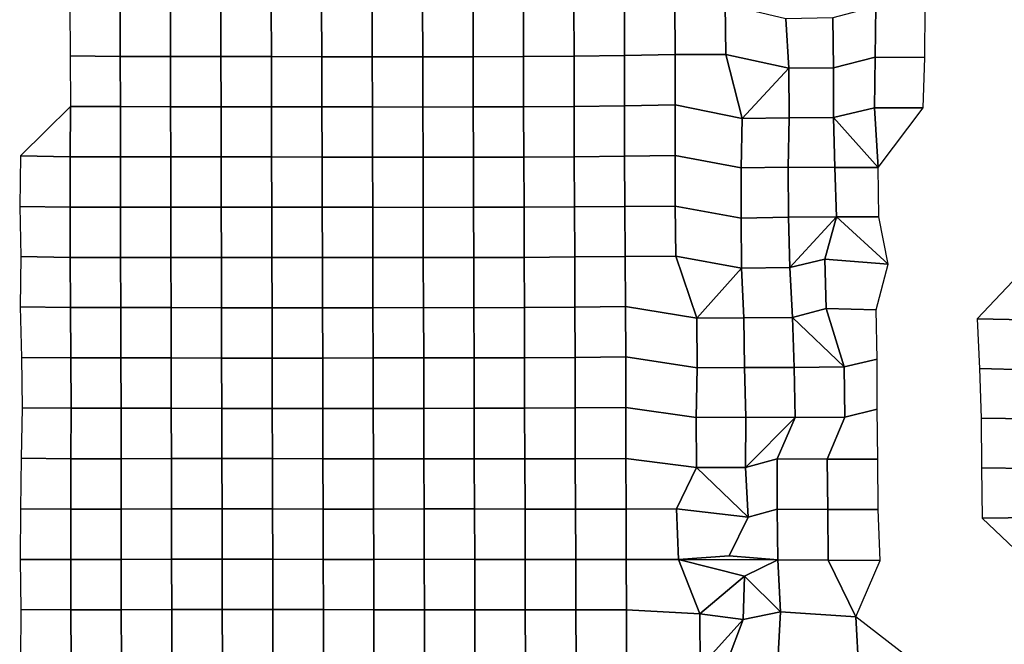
# Model space of a CAD drawing. Extents: x -2.4 to 84.8, y -2.1 to 56.9.
# Tile 4 of 14: x 14.7 to 32.3, y 18.1 to 29.3. Entities that reach past the tile are written whole.
import ezdxf

# ---------------------------------------------------------------- set-up
doc = ezdxf.new("R2010")
doc.units = 0

msp = doc.modelspace()

# ---------------------------------------------------------------- linework, layer by layer
at = {"layer": 'camera'}
for points in [[(15.5594, 29.5027, -874.1102), (15.5678, 28.6069, -874.2607), (16.4611, 28.5996, -874.0858), (16.4564, 29.4945, -873.9006)], [(16.4564, 29.4945, -873.9006), (16.4611, 28.5996, -874.0858), (17.3601, 28.5993, -874.0774), (17.3572, 29.4956, -873.9268)], [(17.3572, 29.4956, -873.9268), (17.3601, 28.5993, -874.0774), (18.2612, 28.598, -874.06), (18.2583, 29.4944, -873.9164)], [(18.2583, 29.4944, -873.9164), (18.2612, 28.598, -874.06), (19.1626, 28.5965, -874.0482), (19.1595, 29.4929, -873.9015)], [(19.1595, 29.4929, -873.9015), (19.1626, 28.5965, -874.0482), (20.064, 28.5938, -874.0258), (20.061, 29.4911, -873.8865)], [(20.061, 29.4911, -873.8865), (20.064, 28.5938, -874.0258), (20.9656, 28.5922, -874.0047), (20.9611, 29.4882, -873.8053)], [(20.9611, 29.4882, -873.8053), (20.9656, 28.5922, -874.0047), (21.8669, 28.5929, -873.9858), (21.8649, 29.4915, -873.8892)], [(21.8649, 29.4915, -873.8892), (21.8669, 28.5929, -873.9858), (22.7688, 28.5939, -873.9868), (22.7673, 29.4931, -873.916)], [(22.7673, 29.4931, -873.916), (22.7688, 28.5939, -873.9868), (23.6701, 28.597, -874.0196), (23.6689, 29.4943, -873.9339)], [(23.6689, 29.4943, -873.9339), (23.6701, 28.597, -874.0196), (24.572, 28.6017, -874.0539), (24.5709, 29.4992, -873.9678)], [(24.5709, 29.4992, -873.9678), (24.572, 28.6017, -874.0539), (25.4765, 28.6162, -874.1643), (25.4724, 29.5091, -873.9937)], [(25.4724, 29.5091, -873.9937), (25.4765, 28.6162, -874.1643), (26.383, 28.6325, -874.2815), (26.3748, 29.5201, -874.0455)], [(26.3748, 29.5201, -874.0455), (26.383, 28.6325, -874.2815), (27.2839, 28.6356, -874.2366), (27.2765, 29.5248, -874.1007)], [(27.2765, 29.5248, -874.1007), (27.2839, 28.6356, -874.2366), (28.4148, 28.387, -874.2847), (28.3592, 29.2679, -874.0822)], [(29.2002, 29.2874, -873.8791), (29.2119, 28.3951, -873.9176), (29.9564, 28.5861, -873.6497), (29.966, 29.4886, -873.6643)], [(29.966, 29.4886, -873.6643), (29.9564, 28.5861, -873.6497), (30.8431, 28.5821, -873.4147), (30.8517, 29.4728, -873.4345)], [(28.3592, 29.2679, -874.0822), (28.4148, 28.387, -874.2847), (29.2119, 28.3951, -873.9176), (29.2002, 29.2874, -873.8791)], [(15.5678, 28.6069, -874.2607), (15.5709, 27.7052, -874.2947), (16.4639, 27.7019, -874.2129), (16.4611, 28.5996, -874.0858)], [(16.4611, 28.5996, -874.0858), (16.4639, 27.7019, -874.2129), (17.3609, 27.6993, -874.1291), (17.3601, 28.5993, -874.0774)], [(17.3601, 28.5993, -874.0774), (17.3609, 27.6993, -874.1291), (18.2623, 27.6987, -874.1224), (18.2612, 28.598, -874.06)], [(18.2612, 28.598, -874.06), (18.2623, 27.6987, -874.1224), (19.1647, 27.6991, -874.1469), (19.1626, 28.5965, -874.0482)], [(19.1626, 28.5965, -874.0482), (19.1647, 27.6991, -874.1469), (20.0665, 27.6963, -874.1355), (20.064, 28.5938, -874.0258)], [(20.064, 28.5938, -874.0258), (20.0665, 27.6963, -874.1355), (20.9677, 27.6946, -874.108), (20.9656, 28.5922, -874.0047)], [(20.9656, 28.5922, -874.0047), (20.9677, 27.6946, -874.108), (21.8679, 27.6929, -874.0473), (21.8669, 28.5929, -873.9858)], [(21.8669, 28.5929, -873.9858), (21.8679, 27.6929, -874.0473), (22.7694, 27.6948, -874.0437), (22.7688, 28.5939, -873.9868)], [(22.7688, 28.5939, -873.9868), (22.7694, 27.6948, -874.0437), (23.6708, 27.699, -874.0826), (23.6701, 28.597, -874.0196)], [(23.6701, 28.597, -874.0196), (23.6708, 27.699, -874.0826), (24.5727, 27.7053, -874.1753), (24.572, 28.6017, -874.0539)], [(24.572, 28.6017, -874.0539), (24.5727, 27.7053, -874.1753), (25.4758, 27.7174, -874.2837), (25.4765, 28.6162, -874.1643)], [(25.4765, 28.6162, -874.1643), (25.4758, 27.7174, -874.2837), (26.3821, 27.7302, -874.3618), (26.383, 28.6325, -874.2815)], [(26.383, 28.6325, -874.2815), (26.3821, 27.7302, -874.3618), (27.5758, 27.4906, -874.502), (27.2839, 28.6356, -874.2366)], [(27.2839, 28.6356, -874.2366), (27.5758, 27.4906, -874.502), (28.4148, 28.387, -874.2847)], [(29.2119, 28.3951, -873.9176), (29.2104, 27.5037, -873.8994), (29.9411, 27.6778, -873.6232), (29.9564, 28.5861, -873.6497)], [(29.9564, 28.5861, -873.6497), (29.9411, 27.6778, -873.6232), (30.8115, 27.6792, -873.3191), (30.8431, 28.5821, -873.4147)], [(27.5758, 27.4906, -874.502), (28.4198, 27.5026, -874.3235), (28.4148, 28.387, -874.2847)], [(28.4148, 28.387, -874.2847), (28.4198, 27.5026, -874.3235), (29.2104, 27.5037, -873.8994), (29.2119, 28.3951, -873.9176)], [(14.6766, 26.8179, -874.8348), (15.5645, 26.8038, -874.3394), (15.5709, 27.7052, -874.2947)], [(15.5709, 27.7052, -874.2947), (15.5645, 26.8038, -874.3394), (16.4646, 26.8027, -874.2914), (16.4639, 27.7019, -874.2129)], [(16.4639, 27.7019, -874.2129), (16.4646, 26.8027, -874.2914), (17.3641, 26.8029, -874.2895), (17.3609, 27.6993, -874.1291)], [(17.3609, 27.6993, -874.1291), (17.3641, 26.8029, -874.2895), (18.2644, 26.8007, -874.2273), (18.2623, 27.6987, -874.1224)], [(18.2623, 27.6987, -874.1224), (18.2644, 26.8007, -874.2273), (19.166, 26.8005, -874.2233), (19.1647, 27.6991, -874.1469)], [(19.1647, 27.6991, -874.1469), (19.166, 26.8005, -874.2233), (20.068, 26.7983, -874.2132), (20.0665, 27.6963, -874.1355)], [(20.0665, 27.6963, -874.1355), (20.068, 26.7983, -874.2132), (20.9708, 26.7986, -874.2459), (20.9677, 27.6946, -874.108)], [(20.9677, 27.6946, -874.108), (20.9708, 26.7986, -874.2459), (21.8728, 26.7975, -874.2414), (21.8679, 27.6929, -874.0473)], [(21.8679, 27.6929, -874.0473), (21.8728, 26.7975, -874.2414), (22.7722, 26.7961, -874.1553), (22.7694, 27.6948, -874.0437)], [(22.7694, 27.6948, -874.0437), (22.7722, 26.7961, -874.1553), (23.6735, 26.7995, -874.1835), (23.6708, 27.699, -874.0826)], [(23.6708, 27.699, -874.0826), (23.6735, 26.7995, -874.1835), (24.5751, 26.8053, -874.2385), (24.5727, 27.7053, -874.1753)], [(24.5727, 27.7053, -874.1753), (24.5751, 26.8053, -874.2385), (25.4771, 26.8171, -874.3934), (25.4758, 27.7174, -874.2837)], [(25.4758, 27.7174, -874.2837), (25.4771, 26.8171, -874.3934), (26.3815, 26.8263, -874.4857), (26.3821, 27.7302, -874.3618)], [(26.3821, 27.7302, -874.3618), (26.3815, 26.8263, -874.4857), (27.5599, 26.6045, -874.4749), (27.5758, 27.4906, -874.502)], [(29.2104, 27.5037, -873.8994), (30.0106, 26.6115, -873.2962), (29.9411, 27.6778, -873.6232)], [(29.9411, 27.6778, -873.6232), (30.0106, 26.6115, -873.2962), (30.8115, 27.6792, -873.3191)], [(27.5758, 27.4906, -874.502), (27.5599, 26.6045, -874.4749), (28.3981, 26.6161, -874.2633), (28.4198, 27.5026, -874.3235)], [(28.4198, 27.5026, -874.3235), (28.3981, 26.6161, -874.2633), (29.2344, 26.6149, -873.9162), (29.2104, 27.5037, -873.8994)], [(29.2104, 27.5037, -873.8994), (29.2344, 26.6149, -873.9162), (30.0106, 26.6115, -873.2962)], [(14.6766, 26.8179, -874.8348), (14.6631, 25.9143, -874.8475), (15.5672, 25.9049, -874.4339), (15.5645, 26.8038, -874.3394)], [(15.5645, 26.8038, -874.3394), (15.5672, 25.9049, -874.4339), (16.4657, 25.9032, -874.3682), (16.4646, 26.8027, -874.2914)], [(16.4646, 26.8027, -874.2914), (16.4657, 25.9032, -874.3682), (17.3655, 25.9039, -874.3758), (17.3641, 26.8029, -874.2895)], [(17.3641, 26.8029, -874.2895), (17.3655, 25.9039, -874.3758), (18.2665, 25.9026, -874.3373), (18.2644, 26.8007, -874.2273)], [(18.2644, 26.8007, -874.2273), (18.2665, 25.9026, -874.3373), (19.1686, 25.9032, -874.35), (19.166, 26.8005, -874.2233)], [(19.166, 26.8005, -874.2233), (19.1686, 25.9032, -874.35), (20.0707, 25.9014, -874.3365), (20.068, 26.7983, -874.2132)], [(20.068, 26.7983, -874.2132), (20.0707, 25.9014, -874.3365), (20.9737, 25.902, -874.3719), (20.9708, 26.7986, -874.2459)], [(20.9708, 26.7986, -874.2459), (20.9737, 25.902, -874.3719), (21.8759, 25.8994, -874.3534), (21.8728, 26.7975, -874.2414)], [(21.8728, 26.7975, -874.2414), (21.8759, 25.8994, -874.3534), (22.7779, 25.8997, -874.3599), (22.7722, 26.7961, -874.1553)], [(22.7722, 26.7961, -874.1553), (22.7779, 25.8997, -874.3599), (23.6792, 25.9007, -874.3526), (23.6735, 26.7995, -874.1835)], [(23.6735, 26.7995, -874.1835), (23.6792, 25.9007, -874.3526), (24.5818, 25.9088, -874.4186), (24.5751, 26.8053, -874.2385)], [(24.5751, 26.8053, -874.2385), (24.5818, 25.9088, -874.4186), (25.4789, 25.9138, -874.4054), (25.4771, 26.8171, -874.3934)], [(25.4771, 26.8171, -874.3934), (25.4789, 25.9138, -874.4054), (26.3817, 25.9194, -874.4971), (26.3815, 26.8263, -874.4857)], [(26.3815, 26.8263, -874.4857), (26.3817, 25.9194, -874.4971), (27.5624, 25.7072, -874.5017), (27.5599, 26.6045, -874.4749)], [(27.5599, 26.6045, -874.4749), (27.5624, 25.7072, -874.5017), (28.4082, 25.7215, -874.2922), (28.3981, 26.6161, -874.2633)], [(28.3981, 26.6161, -874.2633), (28.4082, 25.7215, -874.2922), (29.2652, 25.7298, -873.9594), (29.2344, 26.6149, -873.9162)], [(29.2344, 26.6149, -873.9162), (29.2652, 25.7298, -873.9594), (30.0197, 25.7302, -873.3432), (30.0106, 26.6115, -873.2962)], [(14.6631, 25.9143, -874.8475), (14.6863, 25.0222, -875.0718), (15.5668, 25.0045, -874.5097), (15.5672, 25.9049, -874.4339)], [(15.5672, 25.9049, -874.4339), (15.5668, 25.0045, -874.5097), (16.4667, 25.0036, -874.467), (16.4657, 25.9032, -874.3682)], [(16.4657, 25.9032, -874.3682), (16.4667, 25.0036, -874.467), (17.3673, 25.004, -874.469), (17.3655, 25.9039, -874.3758)], [(17.3655, 25.9039, -874.3758), (17.3673, 25.004, -874.469), (18.269, 25.0038, -874.4593), (18.2665, 25.9026, -874.3373)], [(18.2665, 25.9026, -874.3373), (18.269, 25.0038, -874.4593), (19.1716, 25.0042, -874.4852), (19.1686, 25.9032, -874.35)], [(19.1686, 25.9032, -874.35), (19.1716, 25.0042, -874.4852), (20.0734, 25.0037, -874.4646), (20.0707, 25.9014, -874.3365)], [(20.0707, 25.9014, -874.3365), (20.0734, 25.0037, -874.4646), (20.9756, 25.0035, -874.4626), (20.9737, 25.902, -874.3719)], [(20.9737, 25.902, -874.3719), (20.9756, 25.0035, -874.4626), (21.8778, 25.0027, -874.4443), (21.8759, 25.8994, -874.3534)], [(21.8759, 25.8994, -874.3534), (21.8778, 25.0027, -874.4443), (22.7809, 25.0022, -874.4741), (22.7779, 25.8997, -874.3599)], [(22.7779, 25.8997, -874.3599), (22.7809, 25.0022, -874.4741), (23.6837, 25.0026, -874.4981), (23.6792, 25.9007, -874.3526)], [(23.6792, 25.9007, -874.3526), (23.6837, 25.0026, -874.4981), (24.5885, 25.0117, -874.5369), (24.5818, 25.9088, -874.4186)], [(24.5818, 25.9088, -874.4186), (24.5885, 25.0117, -874.5369), (25.4891, 25.0203, -874.5451), (25.4789, 25.9138, -874.4054)], [(25.4789, 25.9138, -874.4054), (25.4891, 25.0203, -874.5451), (26.3905, 25.026, -874.6004), (26.3817, 25.9194, -874.4971)], [(26.3817, 25.9194, -874.4971), (26.3905, 25.026, -874.6004), (27.566, 24.8112, -874.5165), (27.5624, 25.7072, -874.5017)], [(27.5624, 25.7072, -874.5017), (27.566, 24.8112, -874.5165), (28.4271, 24.8229, -874.3429), (28.4082, 25.7215, -874.2922)], [(28.4082, 25.7215, -874.2922), (28.4271, 24.8229, -874.3429), (29.2652, 25.7298, -873.9594)], [(28.4271, 24.8229, -874.3429), (29.0531, 24.9729, -874.2156), (29.2652, 25.7298, -873.9594)], [(29.0531, 24.9729, -874.2156), (30.1895, 24.8805, -873.7184), (29.2652, 25.7298, -873.9594)], [(29.2652, 25.7298, -873.9594), (30.1895, 24.8805, -873.7184), (30.0197, 25.7302, -873.3432)], [(14.6863, 25.0222, -875.0718), (14.6739, 24.118, -875.1388), (15.5741, 24.1076, -874.7078), (15.5668, 25.0045, -874.5097)], [(15.5668, 25.0045, -874.5097), (15.5741, 24.1076, -874.7078), (16.4704, 24.1054, -874.6218), (16.4667, 25.0036, -874.467)], [(16.4667, 25.0036, -874.467), (16.4704, 24.1054, -874.6218), (17.3702, 24.1054, -874.6199), (17.3673, 25.004, -874.469)], [(17.3673, 25.004, -874.469), (17.3702, 24.1054, -874.6199), (18.2723, 24.105, -874.6161), (18.269, 25.0038, -874.4593)], [(18.269, 25.0038, -874.4593), (18.2723, 24.105, -874.6161), (19.1742, 24.1038, -874.5923), (19.1716, 25.0042, -874.4852)], [(19.1716, 25.0042, -874.4852), (19.1742, 24.1038, -874.5923), (20.0771, 24.1049, -874.6158), (20.0734, 25.0037, -874.4646)], [(20.0734, 25.0037, -874.4646), (20.0771, 24.1049, -874.6158), (20.9782, 24.1035, -874.5618), (20.9756, 25.0035, -874.4626)], [(20.9756, 25.0035, -874.4626), (20.9782, 24.1035, -874.5618), (21.8818, 24.106, -874.6153), (21.8778, 25.0027, -874.4443)], [(21.8778, 25.0027, -874.4443), (21.8818, 24.106, -874.6153), (22.7829, 24.1043, -874.5685), (22.7809, 25.0022, -874.4741)], [(22.7809, 25.0022, -874.4741), (22.7829, 24.1043, -874.5685), (23.685, 24.1056, -874.5988), (23.6837, 25.0026, -874.4981)], [(23.6837, 25.0026, -874.4981), (23.685, 24.1056, -874.5988), (24.5892, 24.1155, -874.6512), (24.5885, 25.0117, -874.5369)], [(24.5885, 25.0117, -874.5369), (24.5892, 24.1155, -874.6512), (25.4941, 24.1267, -874.7162), (25.4891, 25.0203, -874.5451)], [(25.4891, 25.0203, -874.5451), (25.4941, 24.1267, -874.7162), (26.7657, 23.9178, -874.8744), (26.3905, 25.026, -874.6004)], [(26.3905, 25.026, -874.6004), (26.7657, 23.9178, -874.8744), (27.566, 24.8112, -874.5165)], [(27.566, 24.8112, -874.5165), (27.61, 23.9224, -874.6597), (28.4768, 23.929, -874.4919), (28.4271, 24.8229, -874.3429)], [(28.4271, 24.8229, -874.3429), (28.4768, 23.929, -874.4919), (29.0794, 24.0895, -874.248), (29.0531, 24.9729, -874.2156)], [(29.0531, 24.9729, -874.2156), (29.0794, 24.0895, -874.248), (29.9742, 24.0676, -874.0133), (30.1895, 24.8805, -873.7184)], [(26.7657, 23.9178, -874.8744), (27.61, 23.9224, -874.6597), (27.566, 24.8112, -874.5165)], [(31.7812, 23.9047, -867.5397), (32.6388, 23.888, -867.2084), (32.6266, 24.798, -867.295)], [(14.6739, 24.118, -875.1388), (14.6954, 23.2131, -875.1481), (15.5774, 23.2068, -874.7753), (15.5741, 24.1076, -874.7078)], [(23.685, 24.1056, -874.5988), (23.6861, 23.2076, -874.6896), (24.5905, 23.2161, -874.776), (24.5892, 24.1155, -874.6512)], [(24.5892, 24.1155, -874.6512), (24.5905, 23.2161, -874.776), (25.497, 23.2259, -874.846), (25.4941, 24.1267, -874.7162)], [(25.4941, 24.1267, -874.7162), (25.497, 23.2259, -874.846), (26.7713, 23.0322, -874.9115), (26.7657, 23.9178, -874.8744)], [(15.5741, 24.1076, -874.7078), (15.5774, 23.2068, -874.7753), (16.472, 23.2057, -874.7036), (16.4704, 24.1054, -874.6218)], [(16.4704, 24.1054, -874.6218), (16.472, 23.2057, -874.7036), (17.3716, 23.2058, -874.6993), (17.3702, 24.1054, -874.6199)], [(17.3702, 24.1054, -874.6199), (17.3716, 23.2058, -874.6993), (18.2735, 23.2046, -874.6769), (18.2723, 24.105, -874.6161)], [(18.2723, 24.105, -874.6161), (18.2735, 23.2046, -874.6769), (19.1764, 23.2039, -874.6956), (19.1742, 24.1038, -874.5923)], [(19.1742, 24.1038, -874.5923), (19.1764, 23.2039, -874.6956), (20.0801, 23.2051, -874.7412), (20.0771, 24.1049, -874.6158)], [(20.0771, 24.1049, -874.6158), (20.0801, 23.2051, -874.7412), (20.9826, 23.2054, -874.7489), (20.9782, 24.1035, -874.5618)], [(20.9782, 24.1035, -874.5618), (20.9826, 23.2054, -874.7489), (21.8844, 23.2066, -874.7294), (21.8818, 24.106, -874.6153)], [(21.8818, 24.106, -874.6153), (21.8844, 23.2066, -874.7294), (22.7858, 23.2071, -874.7165), (22.7829, 24.1043, -874.5685)], [(22.7829, 24.1043, -874.5685), (22.7858, 23.2071, -874.7165), (23.6861, 23.2076, -874.6896), (23.685, 24.1056, -874.5988)], [(28.4768, 23.929, -874.4919), (29.3992, 23.0483, -874.4195), (29.0794, 24.0895, -874.248)], [(29.0794, 24.0895, -874.248), (29.3992, 23.0483, -874.4195), (29.9897, 23.1834, -874.2076), (29.9742, 24.0676, -874.0133)], [(26.7657, 23.9178, -874.8744), (26.7713, 23.0322, -874.9115), (27.6192, 23.0344, -874.6962), (27.61, 23.9224, -874.6597)], [(27.61, 23.9224, -874.6597), (27.6192, 23.0344, -874.6962), (28.5087, 23.0337, -874.5843), (28.4768, 23.929, -874.4919)], [(28.4768, 23.929, -874.4919), (28.5087, 23.0337, -874.5843), (29.3992, 23.0483, -874.4195)], [(31.7812, 23.9047, -867.5397), (31.8173, 23.0177, -867.6426), (32.6851, 22.9951, -867.2783), (32.6388, 23.888, -867.2084)], [(14.6954, 23.2131, -875.1481), (14.7067, 22.3149, -875.2105), (15.5806, 22.3061, -874.8283), (15.5774, 23.2068, -874.7753)], [(15.5774, 23.2068, -874.7753), (15.5806, 22.3061, -874.8283), (16.4742, 22.3057, -874.7949), (16.472, 23.2057, -874.7036)], [(16.472, 23.2057, -874.7036), (16.4742, 22.3057, -874.7949), (17.3733, 22.3054, -874.7876), (17.3716, 23.2058, -874.6993)], [(17.3716, 23.2058, -874.6993), (17.3733, 22.3054, -874.7876), (18.2746, 22.3032, -874.7326), (18.2735, 23.2046, -874.6769)], [(18.2735, 23.2046, -874.6769), (18.2746, 22.3032, -874.7326), (19.1789, 22.3045, -874.814), (19.1764, 23.2039, -874.6956)], [(19.1764, 23.2039, -874.6956), (19.1789, 22.3045, -874.814), (20.0811, 22.3024, -874.7816), (20.0801, 23.2051, -874.7412)], [(20.0801, 23.2051, -874.7412), (20.0811, 22.3024, -874.7816), (20.9834, 22.3025, -874.782), (20.9826, 23.2054, -874.7489)], [(20.9826, 23.2054, -874.7489), (20.9834, 22.3025, -874.782), (21.886, 22.3045, -874.7823), (21.8844, 23.2066, -874.7294)], [(21.8844, 23.2066, -874.7294), (21.886, 22.3045, -874.7823), (22.7867, 22.3068, -874.7611), (22.7858, 23.2071, -874.7165)], [(22.7858, 23.2071, -874.7165), (22.7867, 22.3068, -874.7611), (23.6885, 22.3088, -874.7816), (23.6861, 23.2076, -874.6896)], [(23.6861, 23.2076, -874.6896), (23.6885, 22.3088, -874.7816), (24.5899, 22.3122, -874.8322), (24.5905, 23.2161, -874.776)], [(24.5905, 23.2161, -874.776), (24.5899, 22.3122, -874.8322), (25.4968, 22.3172, -874.9408), (25.497, 23.2259, -874.846)], [(25.497, 23.2259, -874.846), (25.4968, 22.3172, -874.9408), (26.7542, 22.1435, -874.8956), (26.7713, 23.0322, -874.9115)], [(29.3992, 23.0483, -874.4195), (29.4102, 22.1498, -874.4671), (29.9923, 22.2891, -874.3694), (29.9897, 23.1834, -874.2076)], [(26.7713, 23.0322, -874.9115), (26.7542, 22.1435, -874.8956), (27.6439, 22.1446, -874.7884), (27.6192, 23.0344, -874.6962)], [(27.6192, 23.0344, -874.6962), (27.6439, 22.1446, -874.7884), (28.5271, 22.1428, -874.6368), (28.5087, 23.0337, -874.5843)], [(28.5087, 23.0337, -874.5843), (28.5271, 22.1428, -874.6368), (29.4102, 22.1498, -874.4671), (29.3992, 23.0483, -874.4195)], [(31.8173, 23.0177, -867.6426), (31.8528, 22.1273, -867.7446), (32.7181, 22.1163, -867.3754), (32.6851, 22.9951, -867.2783)], [(14.7067, 22.3149, -875.2105), (14.6917, 21.4142, -875.211), (15.5788, 21.4047, -874.9003), (15.5806, 22.3061, -874.8283)], [(15.5806, 22.3061, -874.8283), (15.5788, 21.4047, -874.9003), (16.4751, 21.4043, -874.8852), (16.4742, 22.3057, -874.7949)], [(16.4742, 22.3057, -874.7949), (16.4751, 21.4043, -874.8852), (17.3761, 21.4054, -874.9276), (17.3733, 22.3054, -874.7876)], [(17.3733, 22.3054, -874.7876), (17.3761, 21.4054, -874.9276), (18.279, 21.4063, -874.9508), (18.2746, 22.3032, -874.7326)], [(18.2746, 22.3032, -874.7326), (18.279, 21.4063, -874.9508), (19.1814, 21.4052, -874.9436), (19.1789, 22.3045, -874.814)], [(19.1789, 22.3045, -874.814), (19.1814, 21.4052, -874.9436), (20.0822, 21.4009, -874.8488), (20.0811, 22.3024, -874.7816)], [(20.0811, 22.3024, -874.7816), (20.0822, 21.4009, -874.8488), (20.9847, 21.4014, -874.8504), (20.9834, 22.3025, -874.782)], [(20.9834, 22.3025, -874.782), (20.9847, 21.4014, -874.8504), (21.8879, 21.4043, -874.8709), (21.886, 22.3045, -874.7823)], [(21.886, 22.3045, -874.7823), (21.8879, 21.4043, -874.8709), (22.788, 21.4036, -874.7878), (22.7867, 22.3068, -874.7611)], [(22.7867, 22.3068, -874.7611), (22.788, 21.4036, -874.7878), (23.6905, 21.4024, -874.8036), (23.6885, 22.3088, -874.7816)], [(23.6885, 22.3088, -874.7816), (23.6905, 21.4024, -874.8036), (24.5934, 21.4039, -874.8593), (24.5899, 22.3122, -874.8322)], [(24.5899, 22.3122, -874.8322), (24.5934, 21.4039, -874.8593), (25.498, 21.4065, -874.9213), (25.4968, 22.3172, -874.9408)], [(25.4968, 22.3172, -874.9408), (25.498, 21.4065, -874.9213), (26.7596, 21.2481, -874.9355), (26.7542, 22.1435, -874.8956)], [(29.4102, 22.1498, -874.4671), (29.0992, 21.3975, -874.5758), (30.0015, 21.3955, -874.5673), (29.9923, 22.2891, -874.3694)], [(26.7542, 22.1435, -874.8956), (26.7596, 21.2481, -874.9355), (27.6396, 21.2499, -874.788), (27.6439, 22.1446, -874.7884)], [(27.6439, 22.1446, -874.7884), (27.6396, 21.2499, -874.788), (28.5271, 22.1428, -874.6368)], [(27.6396, 21.2499, -874.788), (28.2047, 21.4044, -874.8055), (28.5271, 22.1428, -874.6368)], [(28.5271, 22.1428, -874.6368), (28.2047, 21.4044, -874.8055), (29.0992, 21.3975, -874.5758), (29.4102, 22.1498, -874.4671)], [(31.8528, 22.1273, -867.7446), (31.857, 21.2395, -867.754), (32.7174, 21.2307, -867.3646), (32.7181, 22.1163, -867.3754)], [(14.6917, 21.4142, -875.211), (14.6775, 20.5101, -875.259), (15.5754, 20.5038, -875.0177), (15.5788, 21.4047, -874.9003)], [(15.5788, 21.4047, -874.9003), (15.5754, 20.5038, -875.0177), (16.476, 20.504, -875.0159), (16.4751, 21.4043, -874.8852)], [(16.4751, 21.4043, -874.8852), (16.476, 20.504, -875.0159), (17.3781, 20.5058, -875.0415), (17.3761, 21.4054, -874.9276)], [(17.3761, 21.4054, -874.9276), (17.3781, 20.5058, -875.0415), (18.281, 20.5066, -875.0681), (18.279, 21.4063, -874.9508)], [(18.279, 21.4063, -874.9508), (18.281, 20.5066, -875.0681), (19.1838, 20.5057, -875.0693), (19.1814, 21.4052, -874.9436)], [(19.1814, 21.4052, -874.9436), (19.1838, 20.5057, -875.0693), (20.0866, 20.503, -875.0482), (20.0822, 21.4009, -874.8488)], [(20.0822, 21.4009, -874.8488), (20.0866, 20.503, -875.0482), (20.9887, 20.5033, -875.0233), (20.9847, 21.4014, -874.8504)], [(20.9847, 21.4014, -874.8504), (20.9887, 20.5033, -875.0233), (21.891, 20.5053, -875.003), (21.8879, 21.4043, -874.8709)], [(21.8879, 21.4043, -874.8709), (21.891, 20.5053, -875.003), (22.794, 20.5051, -874.9969), (22.788, 21.4036, -874.7878)], [(22.788, 21.4036, -874.7878), (22.794, 20.5051, -874.9969), (23.6979, 20.5036, -875.0389), (23.6905, 21.4024, -874.8036)], [(23.6905, 21.4024, -874.8036), (23.6979, 20.5036, -875.0389), (24.6006, 20.5037, -875.048), (24.5934, 21.4039, -874.8593)], [(24.5934, 21.4039, -874.8593), (24.6006, 20.5037, -875.048), (25.5013, 20.5042, -874.9962), (25.498, 21.4065, -874.9213)], [(25.498, 21.4065, -874.9213), (25.5013, 20.5042, -874.9962), (26.4039, 20.5052, -874.986), (26.7596, 21.2481, -874.9355)], [(27.6396, 21.2499, -874.788), (27.6865, 20.3562, -874.949), (28.2052, 20.4991, -874.8381), (28.2047, 21.4044, -874.8055)], [(28.2047, 21.4044, -874.8055), (28.2052, 20.4991, -874.8381), (29.1071, 20.4946, -874.7309), (29.0992, 21.3975, -874.5758)], [(29.0992, 21.3975, -874.5758), (29.1071, 20.4946, -874.7309), (30.0073, 20.4945, -874.7362), (30.0015, 21.3955, -874.5673)], [(26.4039, 20.5052, -874.986), (27.6865, 20.3562, -874.949), (26.7596, 21.2481, -874.9355)], [(26.7596, 21.2481, -874.9355), (27.6865, 20.3562, -874.949), (27.6396, 21.2499, -874.788)], [(31.857, 21.2395, -867.754), (31.8657, 20.3407, -867.7281), (32.7953, 20.3503, -867.6379), (32.7174, 21.2307, -867.3646)], [(14.6775, 20.5101, -875.259), (14.6702, 19.6028, -875.2247), (15.5766, 19.6047, -875.1919), (15.5754, 20.5038, -875.0177)], [(15.5754, 20.5038, -875.0177), (15.5766, 19.6047, -875.1919), (16.4774, 19.6029, -875.1162), (16.476, 20.504, -875.0159)], [(16.476, 20.504, -875.0159), (16.4774, 19.6029, -875.1162), (17.3797, 19.6056, -875.1376), (17.3781, 20.5058, -875.0415)], [(17.3781, 20.5058, -875.0415), (17.3797, 19.6056, -875.1376), (18.2824, 19.6057, -875.1356), (18.281, 20.5066, -875.0681)], [(18.281, 20.5066, -875.0681), (18.2824, 19.6057, -875.1356), (19.1858, 19.6057, -875.1671), (19.1838, 20.5057, -875.0693)], [(19.1838, 20.5057, -875.0693), (19.1858, 19.6057, -875.1671), (20.0879, 19.6014, -875.1012), (20.0866, 20.503, -875.0482)], [(20.0866, 20.503, -875.0482), (20.0879, 19.6014, -875.1012), (20.9921, 19.6042, -875.1663), (20.9887, 20.5033, -875.0233)], [(20.9887, 20.5033, -875.0233), (20.9921, 19.6042, -875.1663), (21.8943, 19.6049, -875.1465), (21.891, 20.5053, -875.003)], [(21.891, 20.5053, -875.003), (21.8943, 19.6049, -875.1465), (22.7976, 19.604, -875.1386), (22.794, 20.5051, -874.9969)], [(22.794, 20.5051, -874.9969), (22.7976, 19.604, -875.1386), (23.6994, 19.5998, -875.087), (23.6979, 20.5036, -875.0389)], [(23.6979, 20.5036, -875.0389), (23.6994, 19.5998, -875.087), (24.6028, 19.6, -875.0896), (24.6006, 20.5037, -875.048)], [(24.6006, 20.5037, -875.048), (24.6028, 19.6, -875.0896), (25.5045, 19.6004, -875.0643), (25.5013, 20.5042, -874.9962)], [(25.5013, 20.5042, -874.9962), (25.5045, 19.6004, -875.0643), (26.4417, 19.6033, -875.0373), (26.4039, 20.5052, -874.986)], [(26.4039, 20.5052, -874.986), (26.4417, 19.6033, -875.0373), (27.3437, 19.6679, -874.991), (27.6865, 20.3562, -874.949)], [(27.6865, 20.3562, -874.949), (27.3437, 19.6679, -874.991), (28.2139, 19.5933, -874.9844), (28.2052, 20.4991, -874.8381)], [(28.2052, 20.4991, -874.8381), (28.2139, 19.5933, -874.9844), (29.1136, 19.5924, -874.8973), (29.1071, 20.4946, -874.7309)], [(29.1071, 20.4946, -874.7309), (29.1136, 19.5924, -874.8973), (30.0449, 19.5835, -875.0908), (30.0073, 20.4945, -874.7362)], [(31.8657, 20.3407, -867.7281), (32.7939, 19.4623, -867.6458), (32.7953, 20.3503, -867.6379)], [(14.6702, 19.6028, -875.2247), (14.6828, 18.7105, -875.4412), (15.5771, 18.7033, -875.2534), (15.5766, 19.6047, -875.1919)], [(15.5766, 19.6047, -875.1919), (15.5771, 18.7033, -875.2534), (16.4795, 18.7039, -875.2498), (16.4774, 19.6029, -875.1162)], [(16.4774, 19.6029, -875.1162), (16.4795, 18.7039, -875.2498), (17.3822, 18.7065, -875.2782), (17.3797, 19.6056, -875.1376)], [(17.3797, 19.6056, -875.1376), (17.3822, 18.7065, -875.2782), (18.2853, 18.7064, -875.2753), (18.2824, 19.6057, -875.1356)], [(18.2824, 19.6057, -875.1356), (18.2853, 18.7064, -875.2753), (19.1892, 18.7066, -875.3115), (19.1858, 19.6057, -875.1671)], [(19.1858, 19.6057, -875.1671), (19.1892, 18.7066, -875.3115), (20.0925, 18.7051, -875.2927), (20.0879, 19.6014, -875.1012)], [(20.0879, 19.6014, -875.1012), (20.0925, 18.7051, -875.2927), (20.9938, 18.7041, -875.239), (20.9921, 19.6042, -875.1663)], [(20.9921, 19.6042, -875.1663), (20.9938, 18.7041, -875.239), (21.8965, 18.7038, -875.2259), (21.8943, 19.6049, -875.1465)], [(21.8943, 19.6049, -875.1465), (21.8965, 18.7038, -875.2259), (22.7993, 18.7031, -875.2169), (22.7976, 19.604, -875.1386)], [(22.7976, 19.604, -875.1386), (22.7993, 18.7031, -875.2169), (23.7014, 18.7006, -875.1582), (23.6994, 19.5998, -875.087)], [(23.6994, 19.5998, -875.087), (23.7014, 18.7006, -875.1582), (24.6063, 18.7016, -875.2197), (24.6028, 19.6, -875.0896)], [(24.6028, 19.6, -875.0896), (24.6063, 18.7016, -875.2197), (25.5099, 18.7006, -875.2318), (25.5045, 19.6004, -875.0643)], [(25.5045, 19.6004, -875.0643), (25.5099, 18.7006, -875.2318), (26.819, 18.6328, -875.1672), (26.4417, 19.6033, -875.0373)], [(28.2139, 19.5933, -874.9844), (27.3437, 19.6679, -874.991), (26.4417, 19.6033, -875.0373)], [(28.2139, 19.5933, -874.9844), (26.4417, 19.6033, -875.0373), (27.6208, 19.3032, -875.0535)], [(26.819, 18.6328, -875.1672), (27.6208, 19.3032, -875.0535), (26.4417, 19.6033, -875.0373)], [(28.2616, 18.6678, -875.1105), (28.2139, 19.5933, -874.9844), (27.6208, 19.3032, -875.0535)], [(28.2139, 19.5933, -874.9844), (28.2616, 18.6678, -875.1105), (29.6082, 18.5749, -875.1141), (29.1136, 19.5924, -874.8973)], [(29.1136, 19.5924, -874.8973), (29.6082, 18.5749, -875.1141), (30.0449, 19.5835, -875.0908)], [(26.819, 18.6328, -875.1672), (27.5957, 18.5265, -875.1237), (27.6208, 19.3032, -875.0535)], [(27.5957, 18.5265, -875.1237), (28.2616, 18.6678, -875.1105), (27.6208, 19.3032, -875.0535)], [(14.6828, 18.7105, -875.4412), (14.6765, 17.8027, -875.4348), (15.5811, 17.8044, -875.4236), (15.5771, 18.7033, -875.2534)], [(15.5771, 18.7033, -875.2534), (15.5811, 17.8044, -875.4236), (16.4833, 17.8048, -875.4447), (16.4795, 18.7039, -875.2498)], [(16.4795, 18.7039, -875.2498), (16.4833, 17.8048, -875.4447), (17.3855, 17.8047, -875.4275), (17.3822, 18.7065, -875.2782)], [(17.3822, 18.7065, -875.2782), (17.3855, 17.8047, -875.4275), (18.2896, 17.8065, -875.4676), (18.2853, 18.7064, -875.2753)], [(18.2853, 18.7064, -875.2753), (18.2896, 17.8065, -875.4676), (19.1909, 17.8047, -875.3744), (19.1892, 18.7066, -875.3115)], [(19.1892, 18.7066, -875.3115), (19.1909, 17.8047, -875.3744), (20.0942, 17.8045, -875.3751), (20.0925, 18.7051, -875.2927)], [(20.0925, 18.7051, -875.2927), (20.0942, 17.8045, -875.3751), (20.9965, 17.8034, -875.353), (20.9938, 18.7041, -875.239)], [(20.9938, 18.7041, -875.239), (20.9965, 17.8034, -875.353), (21.8981, 17.8005, -875.288), (21.8965, 18.7038, -875.2259)], [(21.8965, 18.7038, -875.2259), (21.8981, 17.8005, -875.288), (22.8003, 17.8, -875.2618), (22.7993, 18.7031, -875.2169)], [(22.7993, 18.7031, -875.2169), (22.8003, 17.8, -875.2618), (23.7043, 17.8003, -875.2834), (23.7014, 18.7006, -875.1582)], [(23.7014, 18.7006, -875.1582), (23.7043, 17.8003, -875.2834), (24.6082, 17.8011, -875.3027), (24.6063, 18.7016, -875.2197)], [(24.6063, 18.7016, -875.2197), (24.6082, 17.8011, -875.3027), (25.5112, 17.7988, -875.2819), (25.5099, 18.7006, -875.2318)], [(25.5099, 18.7006, -875.2318), (25.5112, 17.7988, -875.2819), (26.8277, 17.6738, -875.2266), (26.819, 18.6328, -875.1672)], [(27.5957, 18.5265, -875.1237), (27.3135, 17.7867, -875.1937), (28.2169, 17.7857, -875.1737), (28.2616, 18.6678, -875.1105)], [(28.2616, 18.6678, -875.1105), (28.2169, 17.7857, -875.1737), (29.6634, 17.5878, -875.2333), (29.6082, 18.5749, -875.1141)], [(26.819, 18.6328, -875.1672), (26.8277, 17.6738, -875.2266), (27.5957, 18.5265, -875.1237)], [(26.8277, 17.6738, -875.2266), (27.3135, 17.7867, -875.1937), (27.5957, 18.5265, -875.1237)], [(29.6082, 18.5749, -875.1141), (29.6634, 17.5878, -875.2333), (30.7722, 17.6748, -875.7754)]]:
    msp.add_3dface(points, dxfattribs=at)

doc.saveas('drawing.dxf')
